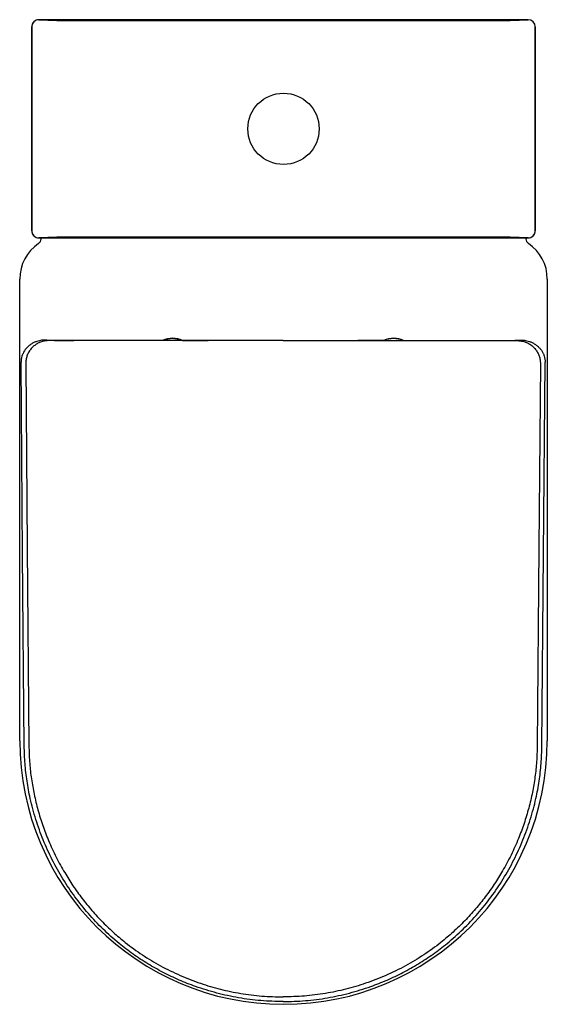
# Model space of a CAD drawing. Header units: millimetres. Extents: x 902.963 to 903.333, y 1368.528 to 1369.219.
import ezdxf

# ---------------------------------------------------------------- set-up
doc = ezdxf.new("R2010")
doc.units = ezdxf.units.MM
doc.layers.add('SANINDUSA', color=3, linetype='Continuous')

msp = doc.modelspace()

# ---------------------------------------------------------------- linework, layer by layer
at = {"layer": 'SANINDUSA'}
for p, q in [((903.3197, 1369.21884), (902.9765, 1369.21884)), ((903.00155, 1369.21835), (903.29464, 1369.21835)), ((902.9715, 1369.21384), (902.9715, 1369.07064)), ((902.97156, 1369.0707), (902.97156, 1369.21378)), ((903.32464, 1369.21378), (903.32464, 1369.0707)), ((903.3247, 1369.07064), (903.3247, 1369.21384)), ((902.9765, 1369.06564), (903.3197, 1369.06564)), ((902.9781, 1369.06466), (902.9781, 1369.06564)), ((903.3131, 1369.06564), (902.9831, 1369.06564)), ((903.29464, 1369.06613), (903.00155, 1369.06613)), ((903.3181, 1369.06564), (903.3181, 1369.06466)), ((902.9631, 1368.71282), (902.9631, 1369.03684)), ((903.3331, 1369.03684), (903.3331, 1368.71282)), ((903.1478, 1368.9936), (902.98333, 1368.9936)), ((903.00108, 1368.99369), (903.00108, 1368.99367)), ((903.07303, 1368.99369), (903.00108, 1368.99369)), ((903.00108, 1368.99367), (903.00108, 1368.99367)), ((903.07733, 1368.99369), (903.07303, 1368.99369)), ((903.07733, 1368.99369), (903.08033, 1368.99369)), ((903.08033, 1368.99369), (903.09227, 1368.99369)), ((903.09227, 1368.99369), (903.09527, 1368.99369)), ((903.09957, 1368.99369), (903.09527, 1368.99369)), ((903.1478, 1368.99369), (903.09957, 1368.99369)), ((903.1478, 1368.99369), (903.19603, 1368.99369)), ((903.1478, 1368.9936), (903.31227, 1368.9936)), ((903.19603, 1368.99369), (903.20033, 1368.99369)), ((903.20333, 1368.99369), (903.20033, 1368.99369)), ((903.21527, 1368.99369), (903.20333, 1368.99369)), ((903.21827, 1368.99369), (903.21527, 1368.99369)), ((903.21827, 1368.99369), (903.22257, 1368.99369)), ((903.22257, 1368.99369), (903.29452, 1368.99369)), ((903.29452, 1368.99369), (903.29452, 1368.99367)), ((903.29452, 1368.99367), (903.29452, 1368.99367)), ((902.96734, 1368.97749), (902.96841, 1368.84824)), ((903.32826, 1368.97749), (903.32719, 1368.84824)), ((902.96841, 1368.84824), (902.96956, 1368.70912)), ((903.32719, 1368.84824), (903.32604, 1368.70912)), ((903.1478, 1368.533), (903.1478, 1368.533)), ((903.1478, 1368.533), (903.1478, 1368.533))]:
    msp.add_line(p, q, dxfattribs=at)
at = {"layer": 'SANINDUSA', "flags": 128}
for points in [[(902.97656, 1369.21878), (902.97558, 1369.21869), (902.97464, 1369.2184), (902.97378, 1369.21794), (902.97302, 1369.21732), (902.9724, 1369.21656), (902.97194, 1369.21569), (902.97165, 1369.21476), (902.97156, 1369.21378)], [(902.97156, 1369.0707), (902.97165, 1369.06973), (902.97194, 1369.06879), (902.9724, 1369.06793), (902.97302, 1369.06717), (902.97378, 1369.06655), (902.97464, 1369.06609), (902.97558, 1369.0658), (902.97656, 1369.0657)], [(903.31964, 1369.0657), (903.32061, 1369.0658), (903.32155, 1369.06609), (903.32241, 1369.06655), (903.32317, 1369.06717), (903.32379, 1369.06793), (903.32425, 1369.06879), (903.32454, 1369.06973), (903.32464, 1369.0707)], [(902.96627, 1368.7091), (902.96516, 1368.84378), (902.96405, 1368.97847)], [(903.32933, 1368.7091), (903.33044, 1368.84378), (903.33155, 1368.97847)]]:
    msp.add_lwpolyline(points, dxfattribs=at)
at = {"layer": 'SANINDUSA'}
msp.add_circle((903.1481, 1369.14224), 0.025, dxfattribs=at)
for centre, radius, start, end in [((902.9765, 1369.21384), 0.005, 90.00626, 180), ((902.99598, 1369.62237), 0.40405, 267.2445, 270.7901), ((903.30126, 1369.5614), 0.34311, 268.8949, 273.07051), ((903.3197, 1369.21384), 0.005, 0, 89.99374), ((902.9765, 1369.07064), 0.005, 180, 269.99374), ((902.99494, 1368.72308), 0.34311, 88.8949, 93.07051), ((903.30021, 1368.66212), 0.40405, 87.2445, 90.7901), ((903.3197, 1369.07064), 0.005, 270.00626, 0), ((902.9931, 1369.03684), 0.03, 123.97448, 180), ((902.9741, 1369.06504), 0.004, 303.97448, 0), ((903.3221, 1369.06504), 0.004, 180, 236.02552), ((903.3031, 1369.03684), 0.03, 0, 56.02552), ((903.0703, 1368.97904), 0.01625, 64.37979, 115.62022), ((903.0703, 1368.97904), 0.016, 66.31515, 113.68486), ((903.2253, 1368.97904), 0.01625, 89.16011, 115.62021), ((903.2253, 1368.97904), 0.016, 66.31514, 113.68485), ((903.2253, 1368.97904), 0.01625, 64.37978, 89.16011), ((903.1481, 1368.71282), 0.185, 180, 0)]:
    msp.add_arc(centre, radius, start, end, dxfattribs=at)
for centre, start_param, end_param in [((903.00108, 1368.99421), 3.569304, 4.712449), ((903.29452, 1368.99421), 4.712329, 5.855474)]:
    msp.add_ellipse(centre, major_axis=(0.02094, 0), ratio=0.026186, start_param=start_param, end_param=end_param, dxfattribs=at)
for points, knots in [([(902.98202, 1368.99399), (902.98168, 1368.994), (902.98101, 1368.99403), (902.97976, 1368.99399), (902.97842, 1368.99385), (902.97685, 1368.99356), (902.97504, 1368.99306), (902.97309, 1368.99226), (902.97117, 1368.99119), (902.96938, 1368.98986), (902.96774, 1368.98826), (902.96642, 1368.98655), (902.96539, 1368.98472), (902.96463, 1368.98283), (902.96425, 1368.98118), (902.9641, 1368.97996), (902.96405, 1368.97922), (902.96405, 1368.97872), (902.96405, 1368.97847)], [0, 0, 0, 0, 0.0624498, 0.124919, 0.1848063, 0.2498808, 0.3316167, 0.4160834, 0.4999491, 0.5857664, 0.6673386, 0.7501463, 0.8126207, 0.8750736, 0.9375044, 0.9585423, 0.978808, 1, 1, 1, 1]), ([(902.98333, 1368.9936), (902.98209, 1368.99351), (902.97995, 1368.99337), (902.97705, 1368.99238), (902.97466, 1368.99114), (902.97252, 1368.98949), (902.97068, 1368.98752), (902.9692, 1368.98526), (902.96812, 1368.98279), (902.96745, 1368.98018), (902.96737, 1368.97838), (902.96734, 1368.97749)], [0, 0, 0, 0, 0.147634, 0.254329, 0.361022, 0.467501, 0.57398, 0.680482, 0.786984, 0.893492, 1, 1, 1, 1]), ([(903.31227, 1368.9936), (903.31351, 1368.99351), (903.31565, 1368.99337), (903.31854, 1368.99238), (903.32093, 1368.99114), (903.32307, 1368.98949), (903.32492, 1368.98752), (903.32639, 1368.98526), (903.32747, 1368.98279), (903.32815, 1368.98018), (903.32823, 1368.97838), (903.32826, 1368.97749)], [0, 0, 0, 0, 0.147634, 0.254329, 0.361022, 0.467501, 0.57398, 0.680482, 0.786984, 0.893492, 1, 1, 1, 1]), ([(903.31358, 1368.99399), (903.31391, 1368.994), (903.31459, 1368.99403), (903.31584, 1368.99399), (903.31718, 1368.99385), (903.31875, 1368.99356), (903.32056, 1368.99306), (903.32251, 1368.99226), (903.32443, 1368.99119), (903.32622, 1368.98986), (903.32786, 1368.98826), (903.32918, 1368.98655), (903.33021, 1368.98472), (903.33097, 1368.98283), (903.33135, 1368.98118), (903.3315, 1368.97996), (903.33155, 1368.97922), (903.33155, 1368.97872), (903.33155, 1368.97847)], [0, 0, 0, 0, 0.0624498, 0.124919, 0.1848063, 0.2498808, 0.3316167, 0.4160834, 0.4999491, 0.5857664, 0.6673386, 0.7501463, 0.8126207, 0.8750736, 0.9375044, 0.9585423, 0.978808, 1, 1, 1, 1]), ([(903.1478, 1368.52972), (903.14259, 1368.52985), (903.13215, 1368.53012), (903.11659, 1368.53221), (903.10126, 1368.5355), (903.08733, 1368.53979), (903.07482, 1368.54473), (903.06365, 1368.55006), (903.05285, 1368.55614), (903.04251, 1368.56293), (903.03197, 1368.57097), (903.02143, 1368.58044), (903.01108, 1368.59142), (903.00166, 1368.60321), (902.99319, 1368.61578), (902.98576, 1368.62909), (902.97941, 1368.64306), (902.97422, 1368.6575), (902.97051, 1368.67136), (902.96809, 1368.68447), (902.96663, 1368.69675), (902.96639, 1368.70498), (902.96627, 1368.7091)], [0, 0, 0, 0, 0.055226, 0.110654, 0.166081, 0.221305, 0.264883, 0.308619, 0.352402, 0.396126, 0.439694, 0.492821, 0.546133, 0.599453, 0.65259, 0.706632, 0.760861, 0.815086, 0.869122, 0.912732, 0.956394, 1, 1, 1, 1]), ([(902.96956, 1368.70912), (902.96965, 1368.70548), (902.96985, 1368.6982), (902.97103, 1368.68734), (902.97285, 1368.67644), (902.97541, 1368.66555), (902.97869, 1368.6547), (902.9828, 1368.64368), (902.98777, 1368.63249), (902.99187, 1368.6251), (902.99392, 1368.6214)], [0, 0, 0, 0, 0.118515, 0.237154, 0.355678, 0.478611, 0.60167, 0.72461, 0.861972, 1, 1, 1, 1]), ([(903.1478, 1368.52972), (903.15301, 1368.52985), (903.16345, 1368.53012), (903.17901, 1368.53221), (903.19434, 1368.5355), (903.20826, 1368.53979), (903.22078, 1368.54473), (903.23195, 1368.55006), (903.24275, 1368.55614), (903.25309, 1368.56293), (903.26363, 1368.57097), (903.27417, 1368.58044), (903.28452, 1368.59142), (903.29394, 1368.60321), (903.30241, 1368.61578), (903.30984, 1368.62909), (903.31619, 1368.64306), (903.32138, 1368.6575), (903.32509, 1368.67136), (903.32751, 1368.68447), (903.32897, 1368.69675), (903.32921, 1368.70498), (903.32933, 1368.7091)], [0, 0, 0, 0, 0.055226, 0.110654, 0.166081, 0.221305, 0.264883, 0.308619, 0.352402, 0.396126, 0.439694, 0.492821, 0.546133, 0.599453, 0.65259, 0.706632, 0.760861, 0.815086, 0.869122, 0.912732, 0.956394, 1, 1, 1, 1]), ([(903.32604, 1368.70912), (903.32594, 1368.70548), (903.32575, 1368.6982), (903.32457, 1368.68734), (903.32275, 1368.67644), (903.32019, 1368.66555), (903.31691, 1368.6547), (903.3128, 1368.64368), (903.30783, 1368.63249), (903.30373, 1368.6251), (903.30167, 1368.6214)], [0, 0, 0, 0, 0.118515, 0.237154, 0.355678, 0.478611, 0.60167, 0.72461, 0.861972, 1, 1, 1, 1]), ([(902.99392, 1368.6214), (902.99581, 1368.61829), (902.99957, 1368.61207), (903.00591, 1368.60318), (903.01281, 1368.59457), (903.02033, 1368.58632), (903.02845, 1368.57847), (903.03796, 1368.57038), (903.04904, 1368.56234), (903.06192, 1368.55459), (903.07556, 1368.54791), (903.08961, 1368.54245), (903.10381, 1368.53825), (903.11817, 1368.53527), (903.13287, 1368.53336), (903.14282, 1368.53312), (903.1478, 1368.533)], [0, 0, 0, 0, 0.058643, 0.117339, 0.175981, 0.236693, 0.297466, 0.358175, 0.43817, 0.518166, 0.6006, 0.683033, 0.761204, 0.839376, 0.919688, 1, 1, 1, 1]), ([(903.30167, 1368.6214), (903.29979, 1368.61829), (903.29603, 1368.61207), (903.28969, 1368.60318), (903.28279, 1368.59457), (903.27527, 1368.58632), (903.26715, 1368.57847), (903.25764, 1368.57038), (903.24656, 1368.56234), (903.23368, 1368.55459), (903.22004, 1368.54791), (903.20599, 1368.54245), (903.19179, 1368.53825), (903.17742, 1368.53527), (903.16273, 1368.53336), (903.15278, 1368.53312), (903.1478, 1368.533)], [0, 0, 0, 0, 0.058643, 0.117339, 0.175981, 0.236693, 0.297466, 0.358175, 0.43817, 0.518166, 0.6006, 0.683033, 0.761204, 0.839376, 0.919688, 1, 1, 1, 1])]:
    msp.add_open_spline(points, degree=3, knots=knots, dxfattribs=at)

doc.saveas('drawing.dxf')
